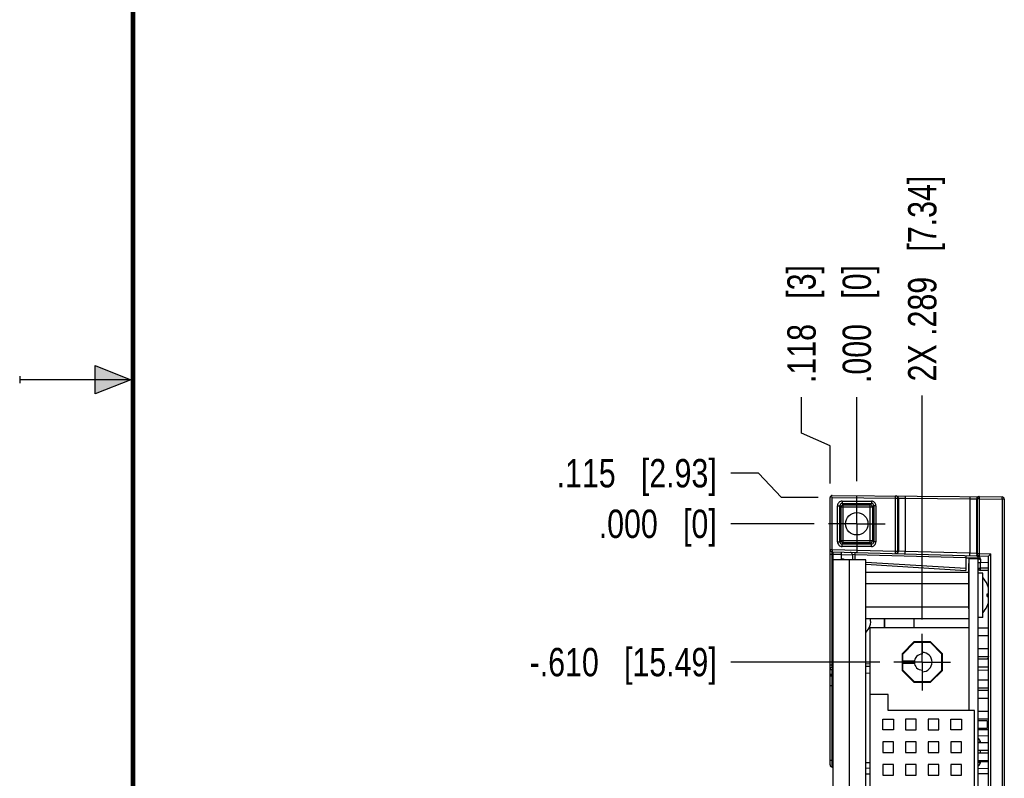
# Model space of a CAD drawing. Header units: inches. Extents: x 0 to 22, y 0 to 17.
# Tile 3 of 18: x 0 to 4.3, y 6.7 to 10.1. Entities that reach past the tile are written whole.
import ezdxf

# ---------------------------------------------------------------- set-up
doc = ezdxf.new("R2010")
doc.units = ezdxf.units.IN
doc.header["$LTSCALE"] = 1.21
doc.header["$MEASUREMENT"] = 0
doc.linetypes.add('CENTER', pattern=[0.6, 0.375, -0.075, 0.075, -0.075])
doc.layers.get('0').update_dxf_attribs({"linetype": 'CONTINUOUS'})
doc.layers.add('02___PRT_ALL_AXES', color=7, linetype='CONTINUOUS')
doc.layers.add('DIMENSIONS', color=7, linetype='CONTINUOUS')
doc.styles.get("Standard").update_dxf_attribs({"font": 'txt', "width": 0.8})
doc.dimstyles.new('DIMSTYLE_2', dxfattribs={"dimtxt": 0.125, "dimasz": 0.18, "dimexe": 0.18, "dimexo": 0.0625, "dimgap": 0.09, "dimtad": 0, "dimtih": 1, "dimtoh": 1, "dimdec": 3, "dimzin": 4, "dimdsep": 46, "dimtxsty": 'STANDARD', "dimblk": '_FILLED', "dimblk1": '_FILLED', "dimblk2": '_FILLED', "dimcen": 0.09, "dimadec": 0, "dimazin": 0, "dimtp": 0.01, "dimtm": 0.01, "dimtfac": 1, "dimtdec": 3, "dimtofl": 0, "dimtmove": 0, "dimatfit": 3, "dimldrblk": '_FILLED', "dimfxl": 1, "dimtolj": 1, "dimtzin": 4, "dimarcsym": 0})

# ---------------------------------------------------------------- blocks, each defined once
blk = doc.blocks.new('*D3')
at = {"layer": 'DIMENSIONS', "color": 2, "linetype": 'CONTINUOUS'}
for p, q in [((3.2607, 8.0875), (3.1382, 8.0875)), ((3.3611, 7.9797), (3.2607, 8.0875)), ((3.5232, 7.9797), (3.3611, 7.9797))]:
    blk.add_line(p, q, dxfattribs=at)
at = {"layer": 'DIMENSIONS', "color": 2, "linetype": 'CONTINUOUS', "insert": (3.0757, 8.15), "char_height": 0.125, "width": 1.125, "attachment_point": 3, "line_spacing_factor": 0.9}
blk.add_mtext('.115{\\Ftxt.shx;\\W1.000000;\\H0.125000; }[2.93]', dxfattribs=at)
blk = doc.blocks.new('_FILLED')
at = {"color": 0, "linetype": 'BYBLOCK'}
blk.add_solid([(0, 0), (-1, 0.174), (-1, -0.174)], dxfattribs=at)
blk = doc.blocks.new('*D4')
at = {"layer": 'DIMENSIONS', "color": 2, "linetype": 'CONTINUOUS'}
blk.add_line((3.7951, 7.2545), (3.1382, 7.2545), dxfattribs=at)
at = {"layer": 'DIMENSIONS', "color": 2, "linetype": 'CONTINUOUS', "insert": (3.0757, 7.317), "char_height": 0.125, "width": 1.325, "attachment_point": 3, "line_spacing_factor": 0.9}
blk.add_mtext('-.610{\\Ftxt.shx;\\W1.000000;\\H0.125000; }[15.49]', dxfattribs=at)
blk = doc.blocks.new('*D5')
at = {"layer": 'DIMENSIONS', "color": 2, "linetype": 'CONTINUOUS'}
blk.add_line((3.7951, 4.3045), (3.1382, 4.3045), dxfattribs=at)
at = {"layer": 'DIMENSIONS', "color": 2, "linetype": 'CONTINUOUS', "insert": (3.0757, 4.367), "char_height": 0.125, "width": 1.425, "attachment_point": 3, "line_spacing_factor": 0.9}
blk.add_mtext('-3.560{\\Ftxt.shx;\\W1.000000;\\H0.125000; }[90.42]', dxfattribs=at)
blk = doc.blocks.new('*D6')
at = {"layer": 'DIMENSIONS', "color": 2, "linetype": 'CONTINUOUS'}
blk.add_line((3.9401, 3.9954), (3.1382, 3.9954), dxfattribs=at)
at = {"layer": 'DIMENSIONS', "color": 2, "linetype": 'CONTINUOUS', "insert": (3.0757, 4.0579), "char_height": 0.125, "width": 1.425, "attachment_point": 3, "line_spacing_factor": 0.9}
blk.add_mtext('-3.869{\\Ftxt.shx;\\W1.000000;\\H0.125000; }[98.27]', dxfattribs=at)
blk = doc.blocks.new('*D7')
at = {"layer": 'DIMENSIONS', "color": 2, "linetype": 'CONTINUOUS'}
blk.add_line((3.5061, 7.8644), (3.1382, 7.8644), dxfattribs=at)
at = {"layer": 'DIMENSIONS', "color": 2, "linetype": 'CONTINUOUS', "insert": (3.0757, 7.9269), "char_height": 0.125, "width": 0.825, "attachment_point": 3, "line_spacing_factor": 0.9}
blk.add_mtext('.000{\\Ftxt.shx;\\W1.000000;\\H0.125000; }[0]', dxfattribs=at)
blk = doc.blocks.new('*D8')
at = {"layer": 'DIMENSIONS', "color": 2, "linetype": 'CONTINUOUS'}
for p, q in [((3.4498, 8.2646), (3.4498, 8.4227)), ((3.5757, 8.208), (3.4498, 8.2646)), ((3.5757, 8.0422), (3.5757, 8.208))]:
    blk.add_line(p, q, dxfattribs=at)
at = {"layer": 'DIMENSIONS', "color": 2, "linetype": 'CONTINUOUS', "insert": (3.3873, 8.4852), "char_height": 0.125, "width": 0.825, "attachment_point": 1, "rotation": 90, "line_spacing_factor": 0.9}
blk.add_mtext('.118{\\Ftxt.shx;\\W1.000000;\\H0.125000; }[3]', dxfattribs=at)
blk = doc.blocks.new('*D9')
at = {"layer": 'DIMENSIONS', "color": 2, "linetype": 'CONTINUOUS'}
blk.add_line((3.9827, 7.4421), (3.9827, 8.43), dxfattribs=at)
at = {"layer": 'DIMENSIONS', "color": 2, "linetype": 'CONTINUOUS', "insert": (3.9202, 8.4925), "char_height": 0.125, "width": 1.425, "attachment_point": 1, "rotation": 90, "line_spacing_factor": 0.9}
blk.add_mtext('2X .289{\\Ftxt.shx;\\W1.000000;\\H0.125000; }[7.34]', dxfattribs=at)
blk = doc.blocks.new('*D10')
at = {"layer": 'DIMENSIONS', "color": 2, "linetype": 'CONTINUOUS'}
blk.add_line((4.1277, 3.8078), (4.1277, 3.4365), dxfattribs=at)
at = {"layer": 'DIMENSIONS', "color": 2, "linetype": 'CONTINUOUS', "insert": (4.0652, 3.374), "char_height": 0.125, "width": 1.225, "attachment_point": 3, "rotation": 90, "line_spacing_factor": 0.9}
blk.add_mtext('.434{\\Ftxt.shx;\\W1.000000;\\H0.125000; }[11.02]', dxfattribs=at)
blk = doc.blocks.new('*D11')
at = {"layer": 'DIMENSIONS', "color": 2, "linetype": 'CONTINUOUS'}
blk.add_line((3.6937, 8.052), (3.6937, 8.4227), dxfattribs=at)
at = {"layer": 'DIMENSIONS', "color": 2, "linetype": 'CONTINUOUS', "insert": (3.6312, 8.4852), "char_height": 0.125, "width": 0.825, "attachment_point": 1, "rotation": 90, "line_spacing_factor": 0.9}
blk.add_mtext('.000{\\Ftxt.shx;\\W1.000000;\\H0.125000; }[0]', dxfattribs=at)

msp = doc.modelspace()

# ---------------------------------------------------------------- hatches: boundary and pattern name
at = {"linetype": 'CONTINUOUS'}
msp.add_hatch(color=2, dxfattribs=at).paths.add_polyline_path([(0.3337, 8.5625), (0.49, 8.5), (0.3337, 8.4375)])

# ---------------------------------------------------------------- linework, layer by layer
at = {"color": 2, "linetype": 'CONTINUOUS'}
for p, q in [((0.3337, 8.4375), (0.3337, 8.5625)), ((0.3337, 8.5625), (0.49, 8.5)), ((0, 8.515), (0, 8.485)), ((0.49, 8.5), (0, 8.5)), ((0.49, 8.5), (0.3337, 8.4375))]:
    msp.add_line(p, q, dxfattribs=at)
at = {"color": 7, "linetype": 'CONTINUOUS'}
for p, q in [((3.5757, 7.7504), (3.5757, 7.9797)), ((3.5787, 7.9868), (3.5857, 7.9797)), ((3.5858, 7.9897), (4.3348, 7.9832)), ((4.3447, 7.9732), (4.3447, 3.8906)), ((3.5757, 7.2222), (3.5757, 7.7504)), ((3.5855, 7.7404), (4.2747, 7.7224)), ((3.5897, 4.1234), (3.5897, 7.7403)), ((3.6257, 7.7052), (3.6257, 7.7394)), ((3.5897, 7.7305), (3.6257, 7.7305)), ((3.7332, 7.7052), (3.5897, 7.7052)), ((3.6257, 7.7105), (3.6357, 7.7105)), ((3.6357, 7.7105), (3.6357, 7.7052)), ((3.6747, 7.7284), (3.6747, 7.7052)), ((3.7332, 4.1472), (3.7332, 7.7052)), ((4.1747, 7.725), (4.1747, 7.6588)), ((4.1897, 7.0415), (4.1897, 7.7094)), ((4.2297, 7.7094), (4.1897, 7.7094)), ((4.2297, 4.1499), (4.2297, 7.7138)), ((4.2847, 7.7321), (4.2747, 7.7224)), ((4.2747, 4.1414), (4.2747, 7.7224)), ((3.7332, 7.6858), (4.1747, 7.6588)), ((3.7332, 7.6517), (4.1887, 7.6517)), ((4.1887, 7.4894), (4.1887, 7.6894)), ((4.1897, 7.6894), (4.1887, 7.6894)), ((4.2494, 7.6468), (4.2297, 7.6468)), ((4.2747, 7.6582), (4.2395, 7.6591)), ((4.2494, 7.4519), (4.2494, 7.6468)), ((3.7332, 7.6005), (4.1887, 7.6005)), ((4.2694, 7.5966), (4.2696, 7.5966)), ((4.2694, 7.5553), (4.2747, 7.5553)), ((4.2694, 7.5438), (4.2747, 7.5438)), ((4.2747, 7.5435), (4.2694, 7.5435)), ((3.7332, 7.4982), (4.1887, 7.4982)), ((4.1897, 7.4894), (4.1887, 7.4894)), ((4.2696, 7.5021), (4.2694, 7.5021)), ((4.2723, 7.5092), (4.2747, 7.5092)), ((3.7332, 7.4471), (4.1897, 7.4471)), ((3.8157, 7.4471), (3.8157, 7.4075)), ((3.8157, 7.4075), (3.8157, 7.4471)), ((3.9452, 7.4471), (3.9452, 7.4075)), ((3.9456, 7.4471), (3.9456, 7.4075)), ((4.2494, 7.4519), (4.2297, 7.4519)), ((3.7527, 4.1515), (3.7527, 7.4075)), ((3.7527, 7.4075), (4.1897, 7.4075)), ((4.2297, 7.406), (4.2747, 7.406)), ((3.9459, 7.3435), (3.8937, 7.2914)), ((4.0196, 7.3435), (3.9459, 7.3435)), ((4.0717, 7.2914), (4.0196, 7.3435)), ((4.2297, 7.3714), (4.2747, 7.3714)), ((3.9471, 7.3405), (3.8967, 7.2901)), ((4.0183, 7.3405), (3.9471, 7.3405)), ((3.9827, 7.3405), (3.9827, 7.2895)), ((4.0687, 7.2901), (4.0183, 7.3405)), ((4.2297, 7.314), (4.2747, 7.314)), ((3.8937, 7.2914), (3.8937, 7.2176)), ((3.8967, 7.2189), (3.8967, 7.2901)), ((3.8967, 7.2595), (3.9481, 7.2595)), ((4.0687, 7.2189), (4.0687, 7.2901)), ((4.0717, 7.2176), (4.0717, 7.2914)), ((4.2297, 7.2793), (4.2747, 7.2793)), ((4.2297, 7.2682), (4.2747, 7.2682)), ((3.5757, 6.8016), (3.5757, 7.2221)), ((3.5855, 7.2321), (3.5897, 7.2323)), ((3.7332, 7.236), (3.7527, 7.2365)), ((3.8937, 7.2176), (3.9459, 7.1655)), ((3.8967, 7.2495), (3.9481, 7.2495)), ((3.8967, 7.2189), (3.9471, 7.1685)), ((3.9827, 7.2195), (3.9827, 7.1685)), ((4.0183, 7.1685), (4.0687, 7.2189)), ((4.0196, 7.1655), (4.0717, 7.2176)), ((4.2297, 7.2336), (4.2747, 7.2336)), ((3.5897, 7.1915), (3.5855, 7.1916)), ((4.2297, 7.1762), (4.2747, 7.1762)), ((3.9459, 7.1655), (4.0196, 7.1655)), ((3.9471, 7.1685), (4.0183, 7.1685)), ((4.2297, 7.1416), (4.2747, 7.1416)), ((4.2297, 7.1304), (4.2747, 7.1304)), ((3.8327, 7.1115), (3.7527, 7.1115)), ((3.8327, 7.0415), (3.8327, 7.1115)), ((4.2297, 7.0958), (4.2747, 7.0958)), ((4.2127, 7.0415), (3.8327, 7.0415)), ((4.2127, 4.5175), (4.2127, 7.0415)), ((3.8092, 6.956), (3.8092, 7.003)), ((3.8092, 7.003), (3.8562, 7.003)), ((3.8562, 7.003), (3.8562, 6.956)), ((3.9092, 7.003), (3.9092, 6.956)), ((3.9562, 7.003), (3.9092, 7.003)), ((3.9562, 6.956), (3.9562, 7.003)), ((4.0092, 7.003), (4.0092, 6.956)), ((4.0562, 7.003), (4.0092, 7.003)), ((4.0562, 6.956), (4.0562, 7.003)), ((4.1092, 6.956), (4.1092, 7.003)), ((4.1092, 7.003), (4.1562, 7.003)), ((4.1562, 7.003), (4.1562, 6.956)), ((4.2297, 7.0384), (4.2747, 7.0384)), ((4.2297, 7.0038), (4.2747, 7.0038)), ((4.2697, 6.996), (4.2297, 6.996)), ((4.2697, 6.996), (4.2697, 6.963)), ((3.8562, 6.956), (3.8092, 6.956)), ((3.9092, 6.956), (3.9562, 6.956)), ((4.0092, 6.956), (4.0562, 6.956)), ((4.1562, 6.956), (4.1092, 6.956)), ((4.2297, 6.963), (4.2697, 6.963)), ((4.2297, 6.958), (4.2747, 6.958)), ((4.2697, 6.9926), (4.2747, 6.9926)), ((3.8092, 6.903), (3.8092, 6.856)), ((3.8562, 6.903), (3.8092, 6.903)), ((3.8562, 6.856), (3.8562, 6.903)), ((3.9092, 6.903), (3.9092, 6.856)), ((3.9562, 6.903), (3.9092, 6.903)), ((3.9562, 6.856), (3.9562, 6.903)), ((4.0092, 6.903), (4.0092, 6.856)), ((4.0562, 6.903), (4.0092, 6.903)), ((4.0562, 6.856), (4.0562, 6.903)), ((4.1092, 6.903), (4.1092, 6.856)), ((4.1562, 6.903), (4.1092, 6.903)), ((4.1562, 6.856), (4.1562, 6.903)), ((4.2297, 6.9006), (4.2747, 6.9006)), ((4.2297, 6.866), (4.2747, 6.866)), ((3.8092, 6.856), (3.8562, 6.856)), ((3.9092, 6.856), (3.9562, 6.856)), ((4.0092, 6.856), (4.0562, 6.856)), ((4.1092, 6.856), (4.1562, 6.856)), ((4.2297, 6.8548), (4.2747, 6.8548)), ((3.5855, 6.7916), (3.5897, 6.7915)), ((3.7332, 6.7878), (3.7527, 6.7873)), ((3.8092, 6.803), (3.8092, 6.756)), ((3.8562, 6.803), (3.8092, 6.803)), ((3.8562, 6.756), (3.8562, 6.803)), ((3.9092, 6.803), (3.9092, 6.756)), ((3.9562, 6.803), (3.9092, 6.803)), ((3.9562, 6.756), (3.9562, 6.803)), ((4.0092, 6.803), (4.0092, 6.756)), ((4.0562, 6.803), (4.0092, 6.803)), ((4.0562, 6.756), (4.0562, 6.803)), ((4.1092, 6.803), (4.1092, 6.756)), ((4.1562, 6.803), (4.1092, 6.803)), ((4.1562, 6.756), (4.1562, 6.803)), ((4.2297, 6.8202), (4.2747, 6.8202)), ((4.2747, 6.8136), (4.2395, 6.8145)), ((3.7527, 6.7608), (3.7332, 6.7608)), ((3.8092, 6.756), (3.8562, 6.756)), ((3.9092, 6.756), (3.9562, 6.756)), ((4.0092, 6.756), (4.0562, 6.756)), ((4.1092, 6.756), (4.1562, 6.756)), ((4.2297, 6.7628), (4.2747, 6.7628))]:
    msp.add_line(p, q, dxfattribs=at)
at = {"color": 9, "linetype": 'CONTINUOUS'}
for p, q in [((3.5857, 7.7504), (3.5857, 7.9797)), ((3.5857, 7.9797), (3.865, 7.9773)), ((3.629, 7.9641), (3.629, 7.9541)), ((3.629, 7.9641), (3.7585, 7.9641)), ((3.629, 7.9541), (3.6344, 7.9487)), ((3.629, 7.9541), (3.7585, 7.9541)), ((3.7585, 7.9541), (3.7531, 7.9487)), ((3.7585, 7.9641), (3.7585, 7.9541)), ((3.865, 7.9773), (3.8651, 7.9873)), ((3.865, 7.7431), (3.865, 7.9773)), ((3.865, 7.9773), (3.875, 7.9773)), ((3.875, 7.7431), (3.875, 7.9773)), ((3.875, 7.9773), (3.8772, 7.9773)), ((3.8772, 7.9773), (3.8772, 7.7431)), ((3.8772, 7.9773), (3.9072, 7.9769)), ((3.9073, 7.9869), (3.9072, 7.9769)), ((3.9072, 7.9769), (3.9072, 7.742)), ((3.9072, 7.9769), (4.1922, 7.9744)), ((4.1923, 7.9844), (4.1922, 7.9744)), ((4.1922, 7.9744), (4.1922, 7.7346)), ((4.1922, 7.9744), (4.2222, 7.9741)), ((4.2222, 7.9741), (4.2222, 7.7335)), ((4.2222, 7.9741), (4.2245, 7.9741)), ((4.2245, 7.9741), (4.2245, 7.7335)), ((4.2345, 7.9741), (4.2245, 7.9741)), ((4.2345, 7.9841), (4.2345, 7.9741)), ((4.2345, 7.9741), (4.2345, 7.7335)), ((4.2345, 7.9741), (4.3347, 7.9732)), ((4.3347, 7.9732), (4.3348, 7.9832)), ((4.3347, 7.9732), (4.3347, 3.8906)), ((4.3447, 7.9732), (4.3347, 7.9732)), ((3.609, 7.7846), (3.609, 7.9441)), ((3.609, 7.9441), (3.619, 7.9441)), ((3.619, 7.7846), (3.619, 7.9441)), ((3.619, 7.9441), (3.6244, 7.9387)), ((3.6244, 7.7901), (3.6244, 7.9387)), ((3.6244, 7.9387), (3.763, 7.9387)), ((3.6344, 7.7801), (3.6344, 7.9487)), ((3.6344, 7.9487), (3.7531, 7.9487)), ((3.7531, 7.7801), (3.7531, 7.9487)), ((3.7685, 7.9441), (3.763, 7.9387)), ((3.763, 7.9387), (3.763, 7.7901)), ((3.7685, 7.9441), (3.7685, 7.7846)), ((3.7785, 7.9441), (3.7685, 7.9441)), ((3.7785, 7.9441), (3.7785, 7.7846)), ((3.609, 7.7846), (3.619, 7.7846)), ((3.619, 7.7846), (3.6244, 7.7901)), ((3.6244, 7.7901), (3.763, 7.7901)), ((3.629, 7.7746), (3.6344, 7.7801)), ((3.7531, 7.7801), (3.6344, 7.7801)), ((3.7585, 7.7746), (3.7531, 7.7801)), ((3.7685, 7.7846), (3.763, 7.7901)), ((3.7785, 7.7846), (3.7685, 7.7846)), ((3.5757, 7.7504), (3.5857, 7.7504)), ((3.5857, 7.7504), (3.5855, 7.7404)), ((3.5857, 7.7304), (3.5855, 7.7404)), ((3.5857, 7.7504), (3.865, 7.7431)), ((3.629, 7.7646), (3.629, 7.7746)), ((3.7585, 7.7746), (3.629, 7.7746)), ((3.7585, 7.7646), (3.629, 7.7646)), ((3.7585, 7.7646), (3.7585, 7.7746)), ((3.8647, 7.7331), (3.865, 7.7431)), ((3.865, 7.7431), (3.875, 7.7431)), ((3.8772, 7.7431), (3.875, 7.7431)), ((3.9072, 7.742), (3.8772, 7.7431)), ((3.907, 7.732), (3.9072, 7.742)), ((4.1922, 7.7346), (3.9072, 7.742)), ((4.192, 7.7246), (4.1922, 7.7346)), ((4.2222, 7.7335), (4.1922, 7.7346)), ((3.5757, 7.7304), (3.5857, 7.7304)), ((3.5857, 7.2422), (3.5857, 7.7304)), ((3.5857, 7.7304), (3.5897, 7.7303)), ((3.6257, 7.7294), (3.6747, 7.7281)), ((3.6617, 4.1472), (3.6617, 7.7052)), ((3.6845, 7.7279), (3.6747, 7.7284)), ((3.6845, 7.7279), (3.6845, 7.7052)), ((4.1747, 7.715), (3.6845, 7.7279)), ((3.7332, 7.6958), (4.1747, 7.6688)), ((4.1747, 7.715), (4.2297, 7.7136)), ((4.2245, 7.7335), (4.2222, 7.7335)), ((4.2245, 7.7335), (4.2345, 7.7335)), ((4.2297, 7.6933), (4.2395, 7.6933)), ((4.2345, 7.7335), (4.2342, 7.7235)), ((4.2345, 7.7335), (4.2847, 7.7321)), ((4.2395, 7.6691), (4.2395, 7.6933)), ((4.2747, 7.6924), (4.2395, 7.6933)), ((4.2847, 4.1316), (4.2847, 7.7321)), ((4.2297, 7.6691), (4.2395, 7.6691)), ((4.2747, 7.6682), (4.2395, 7.6691)), ((3.5757, 7.2422), (3.5857, 7.2422)), ((3.5757, 7.2221), (3.5855, 7.2221)), ((3.5855, 7.2321), (3.5857, 7.2422)), ((3.5855, 7.2221), (3.5897, 7.2223)), ((3.5855, 7.2016), (3.5855, 7.2221)), ((3.5897, 7.2423), (3.5857, 7.2422)), ((3.7527, 7.2465), (3.7332, 7.246)), ((4.2297, 7.219), (4.2747, 7.2202)), ((3.5757, 7.2016), (3.5855, 7.2016)), ((3.5897, 7.2015), (3.5855, 7.2016)), ((3.7332, 7.206), (3.7527, 7.2065)), ((3.5757, 7.1516), (3.5855, 7.1516)), ((3.5855, 6.8214), (3.5855, 7.1516)), ((3.5855, 7.1516), (3.5897, 7.1515)), ((4.2297, 6.929), (4.2747, 6.9302)), ((4.2394, 6.9006), (4.2394, 6.9035)), ((4.2395, 6.8548), (4.2395, 6.866)), ((3.5757, 6.8214), (3.5855, 6.8214)), ((3.5855, 6.8214), (3.5897, 6.8213)), ((3.5855, 6.7916), (3.5855, 6.8214)), ((3.7332, 6.8119), (3.7527, 6.8119)), ((4.2747, 6.7836), (4.2297, 6.7848)), ((4.2395, 6.8145), (4.2394, 6.8202)), ((4.2394, 6.8103), (4.2395, 6.8145))]:
    msp.add_line(p, q, dxfattribs=at)
at = {"color": 7, "linetype": 'CONTINUOUS', "const_width": 0.02}
msp.add_lwpolyline([(0.5, 16.5), (0.5, 0.5)], dxfattribs=at)
at = {"color": 7, "linetype": 'CONTINUOUS'}
msp.add_circle((3.6937, 7.8644), 0.0492, dxfattribs=at)
for centre, radius, start, end in [((3.5857, 7.9797), 0.01, 89.5, 180), ((4.3347, 7.9732), 0.01, 0, 89.5), ((3.5857, 7.7504), 0.01, 180, 268.5), ((3.6647, 7.7284), 0.01, 0, 88.5), ((4.2197, 7.7138), 0.01, 0, 88.5), ((4.2397, 7.6691), 0.01, 180, 268.5), ((4.1648, 7.5494), 0.1149, 24.2839, 42.599), ((4.1648, 7.5494), 0.1147, 16.6914, 24.3181), ((4.1648, 7.5494), 0.1047, 356.767, 3.233), ((4.1648, 7.5494), 0.1147, 335.6819, 343.3206), ((4.1648, 7.5494), 0.1149, 317.401, 335.7161), ((3.6927, 7.4334), 0.0625, 310.343, 12.6756), ((3.9827, 7.2545), 0.035, 90, 270), ((3.9827, 7.2545), 0.043, 270, 90), ((3.5857, 7.2221), 0.01, 91.5, 180), ((3.5857, 7.2016), 0.01, 180, 268.5), ((3.5857, 6.8016), 0.01, 180, 268.5001), ((4.2397, 6.8245), 0.01, 205.5647, 268.5)]:
    msp.add_arc(centre, radius, start, end, dxfattribs=at)
at = {"color": 9, "linetype": 'CONTINUOUS'}
for centre, radius, start, end in [((3.629, 7.9441), 0.02, 89.992, 180.008), ((3.629, 7.9441), 0.00998, 89.9348, 180.0652), ((3.7585, 7.9441), 0.02, 359.992, 90.008), ((3.7585, 7.9441), 0.00998, 359.9348, 90.0652), ((3.865, 7.9773), 0.01, 359.9885, 89.4889), ((3.8672, 7.9773), 0.01, 359.9885, 89.4889), ((4.2322, 7.9741), 0.01, 89.5114, 180.011), ((4.2345, 7.9741), 0.01, 89.5114, 180.011), ((3.6344, 7.9387), 0.01, 90.0479, 179.9521), ((3.753, 7.9387), 0.01, 0.0479, 89.9521), ((3.629, 7.7846), 0.02, 179.992, 270.008), ((3.629, 7.7846), 0.00998, 179.9348, 270.0652), ((3.6344, 7.7901), 0.01, 180.0479, 269.9521), ((3.753, 7.7901), 0.01, 270.0479, 359.9521), ((3.7585, 7.7846), 0.02, 269.992, 0.008), ((3.7585, 7.7846), 0.00998, 269.9348, 0.0652), ((3.865, 7.7431), 0.01, 268.5117, 0.0104), ((3.8672, 7.7431), 0.01, 268.5117, 0.0104), ((4.2322, 7.7335), 0.01, 179.988, 268.4892), ((4.2345, 7.7334), 0.01, 179.991, 256.4341), ((4.2345, 7.7334), 0.00999, 256.443, 268.5), ((7.2651, 7.7201), 3.0258, 180.216, 180.5072)]:
    msp.add_arc(centre, radius, start, end, dxfattribs=at)
for points, knots in [([(3.6845, 7.7378), (3.6845, 7.7378), (3.6845, 7.7378), (3.6845, 7.7378), (3.6845, 7.7378), (3.6845, 7.7378), (3.6845, 7.7378), (3.6845, 7.7378), (3.6845, 7.7378), (3.6845, 7.7378), (3.6845, 7.7377), (3.6845, 7.7377), (3.6845, 7.7377), (3.6845, 7.7376), (3.6845, 7.7375), (3.6845, 7.7374), (3.6845, 7.7373), (3.6845, 7.7371), (3.6845, 7.7369), (3.6845, 7.7367), (3.6846, 7.7364), (3.6846, 7.7361), (3.6846, 7.7356), (3.6846, 7.7349), (3.6846, 7.7342), (3.6846, 7.7334), (3.6845, 7.7325), (3.6845, 7.7317), (3.6845, 7.7307), (3.6845, 7.7298), (3.6845, 7.7288), (3.6845, 7.7282), (3.6845, 7.7279)], [0, 0, 0, 0, 0.000329, 0.000721, 0.001215, 0.001831, 0.002579, 0.003465, 0.005663, 0.008437, 0.011795, 0.015739, 0.020267, 0.02538, 0.031076, 0.044203, 0.059621, 0.077296, 0.097187, 0.119247, 0.143425, 0.169662, 0.22806, 0.293882, 0.366498, 0.445211, 0.529263, 0.617848, 0.710114, 0.805173, 0.902112, 1, 1, 1, 1]), ([(4.2394, 7.7087), (4.2394, 7.709), (4.2393, 7.7097), (4.2392, 7.7105), (4.2391, 7.7111), (4.239, 7.7116), (4.2389, 7.712), (4.2387, 7.7126), (4.2384, 7.7133), (4.2381, 7.714), (4.2378, 7.7145), (4.2376, 7.7149), (4.2373, 7.7153), (4.237, 7.7158), (4.2366, 7.7163), (4.236, 7.717), (4.2355, 7.7176), (4.2349, 7.7182), (4.2342, 7.7188), (4.2336, 7.7193), (4.2329, 7.7198), (4.232, 7.7204), (4.2308, 7.7211), (4.2294, 7.7218), (4.2279, 7.7224), (4.2263, 7.7229), (4.2248, 7.7233), (4.2232, 7.7236), (4.2216, 7.7238), (4.2205, 7.7238), (4.22, 7.7238)], [0, 0, 0, 0, 0.036388, 0.072027, 0.089585, 0.106975, 0.124205, 0.141281, 0.175004, 0.208213, 0.224644, 0.240966, 0.257187, 0.273315, 0.305309, 0.336991, 0.368396, 0.399565, 0.430527, 0.461299, 0.491909, 0.522379, 0.582946, 0.643119, 0.702998, 0.762644, 0.822122, 0.881479, 0.940756, 1, 1, 1, 1]), ([(4.2297, 7.7138), (4.2297, 7.7137), (4.2297, 7.7136), (4.2298, 7.7133), (4.2298, 7.7131), (4.2299, 7.7128), (4.2301, 7.7124), (4.2304, 7.7119), (4.2308, 7.7114), (4.2313, 7.711), (4.2319, 7.7106), (4.2325, 7.7103), (4.2332, 7.7099), (4.234, 7.7096), (4.2348, 7.7094), (4.2356, 7.7091), (4.2365, 7.709), (4.2375, 7.7088), (4.2384, 7.7087), (4.239, 7.7087), (4.2394, 7.7087)], [0, 0, 0, 0, 0.020803, 0.041741, 0.062941, 0.084526, 0.129256, 0.176727, 0.227478, 0.281844, 0.339977, 0.401878, 0.467418, 0.536367, 0.608411, 0.683167, 0.760198, 0.839025, 0.919136, 1, 1, 1, 1]), ([(4.2395, 7.6591), (4.2395, 7.6591), (4.2395, 7.6591), (4.2394, 7.6591), (4.2394, 7.6591), (4.2394, 7.6591), (4.2394, 7.6592), (4.2394, 7.6592), (4.2394, 7.6592), (4.2394, 7.6592), (4.2394, 7.6592), (4.2394, 7.6593), (4.2394, 7.6593), (4.2394, 7.6594), (4.2394, 7.6595), (4.2394, 7.6596), (4.2394, 7.6597), (4.2394, 7.6599), (4.2394, 7.6601), (4.2394, 7.6603), (4.2394, 7.6606), (4.2394, 7.6609), (4.2393, 7.6614), (4.2393, 7.6621), (4.2393, 7.6628), (4.2394, 7.6636), (4.2394, 7.6644), (4.2394, 7.6653), (4.2394, 7.6662), (4.2394, 7.6672), (4.2394, 7.6682), (4.2394, 7.6688), (4.2395, 7.6691)], [0, 0, 0, 0, 0.000329, 0.000721, 0.001215, 0.001831, 0.002579, 0.003465, 0.005663, 0.008437, 0.011795, 0.015739, 0.020267, 0.02538, 0.031076, 0.044203, 0.059621, 0.077296, 0.097187, 0.119247, 0.143425, 0.169662, 0.22806, 0.293882, 0.366498, 0.445211, 0.529263, 0.617848, 0.710114, 0.805173, 0.902112, 1, 1, 1, 1]), ([(4.2747, 7.2793), (4.2746, 7.2789), (4.2745, 7.2779), (4.2741, 7.2764), (4.2737, 7.275), (4.2731, 7.2736), (4.2724, 7.2722), (4.2717, 7.2708), (4.2708, 7.2695), (4.2702, 7.2686), (4.2698, 7.2682)], [0, 0, 0, 0, 0.118614, 0.239301, 0.362067, 0.486794, 0.613268, 0.741197, 0.870236, 1, 1, 1, 1]), ([(3.5855, 7.2321), (3.5855, 7.2321), (3.5855, 7.2321), (3.5854, 7.2321), (3.5854, 7.2321), (3.5854, 7.2321), (3.5854, 7.2321), (3.5854, 7.2321), (3.5854, 7.2321), (3.5854, 7.2321), (3.5854, 7.232), (3.5854, 7.232), (3.5854, 7.2319), (3.5854, 7.2319), (3.5854, 7.2318), (3.5854, 7.2317), (3.5854, 7.2315), (3.5854, 7.2314), (3.5854, 7.2312), (3.5854, 7.231), (3.5854, 7.2307), (3.5854, 7.2303), (3.5853, 7.2298), (3.5853, 7.2292), (3.5853, 7.2285), (3.5854, 7.2277), (3.5854, 7.2268), (3.5854, 7.226), (3.5854, 7.225), (3.5854, 7.2241), (3.5854, 7.2231), (3.5854, 7.2225), (3.5855, 7.2221)], [0, 0, 0, 0, 0.000329, 0.000721, 0.001215, 0.001831, 0.002579, 0.003465, 0.005663, 0.008437, 0.011795, 0.015739, 0.020267, 0.02538, 0.031076, 0.044203, 0.059621, 0.077296, 0.097187, 0.119247, 0.143425, 0.169662, 0.22806, 0.293882, 0.366498, 0.445211, 0.529263, 0.617848, 0.710114, 0.805173, 0.902112, 1, 1, 1, 1]), ([(3.5855, 7.1916), (3.5855, 7.1916), (3.5855, 7.1916), (3.5854, 7.1916), (3.5854, 7.1916), (3.5854, 7.1916), (3.5854, 7.1917), (3.5854, 7.1917), (3.5854, 7.1917), (3.5854, 7.1917), (3.5854, 7.1917), (3.5854, 7.1918), (3.5854, 7.1918), (3.5854, 7.1919), (3.5854, 7.192), (3.5854, 7.1921), (3.5854, 7.1922), (3.5854, 7.1924), (3.5854, 7.1926), (3.5854, 7.1928), (3.5854, 7.1931), (3.5854, 7.1934), (3.5853, 7.1939), (3.5853, 7.1946), (3.5853, 7.1953), (3.5854, 7.1961), (3.5854, 7.1969), (3.5854, 7.1978), (3.5854, 7.1987), (3.5854, 7.1997), (3.5854, 7.2007), (3.5854, 7.2013), (3.5855, 7.2016)], [0, 0, 0, 0, 0.000329, 0.000721, 0.001215, 0.001831, 0.002579, 0.003465, 0.005663, 0.008437, 0.011795, 0.015739, 0.020267, 0.02538, 0.031076, 0.044203, 0.059621, 0.077296, 0.097187, 0.119247, 0.143425, 0.169662, 0.22806, 0.293882, 0.366498, 0.445211, 0.529263, 0.617848, 0.710114, 0.805173, 0.902112, 1, 1, 1, 1]), ([(3.5855, 7.1516), (3.5854, 7.153), (3.5854, 7.1556), (3.5854, 7.1594), (3.5854, 7.1632), (3.5854, 7.1669), (3.5854, 7.1704), (3.5854, 7.1738), (3.5853, 7.1765), (3.5853, 7.1785), (3.5853, 7.1799), (3.5853, 7.1813), (3.5853, 7.1825), (3.5854, 7.1837), (3.5854, 7.1849), (3.5854, 7.1859), (3.5854, 7.1869), (3.5854, 7.1878), (3.5854, 7.1886), (3.5854, 7.1892), (3.5854, 7.1896), (3.5854, 7.1899), (3.5854, 7.1902), (3.5854, 7.1904), (3.5854, 7.1907), (3.5854, 7.1909), (3.5854, 7.191), (3.5854, 7.1912), (3.5854, 7.1913), (3.5854, 7.1914), (3.5854, 7.1914), (3.5854, 7.1915), (3.5854, 7.1915), (3.5854, 7.1916), (3.5854, 7.1916), (3.5854, 7.1916), (3.5854, 7.1916), (3.5854, 7.1916), (3.5854, 7.1916), (3.5855, 7.1916), (3.5855, 7.1916), (3.5855, 7.1916), (3.5855, 7.1916), (3.5855, 7.1916)], [0, 0, 0, 0, 0.098018, 0.195094, 0.290295, 0.382702, 0.471424, 0.555606, 0.634436, 0.671603, 0.707151, 0.740995, 0.773052, 0.803245, 0.831502, 0.857755, 0.881939, 0.903998, 0.923878, 0.941532, 0.94951, 0.956917, 0.963747, 0.969997, 0.975662, 0.98074, 0.985228, 0.989123, 0.992423, 0.993849, 0.995126, 0.996253, 0.997231, 0.99806, 0.998739, 0.999022, 0.999269, 0.999478, 0.999651, 0.999787, 0.999888, 0.999956, 1, 1, 1, 1]), ([(4.2394, 6.9035), (4.2394, 6.9036), (4.2393, 6.9039), (4.2393, 6.9043), (4.2392, 6.9047), (4.2391, 6.9051), (4.239, 6.9055), (4.2388, 6.906), (4.2384, 6.9068), (4.238, 6.9075), (4.2377, 6.9081), (4.2373, 6.9087), (4.2368, 6.9095), (4.2362, 6.9105), (4.2355, 6.9114), (4.2349, 6.9122), (4.2344, 6.9129), (4.2338, 6.9135), (4.2332, 6.9143), (4.2323, 6.9153), (4.2315, 6.9163), (4.2306, 6.9173), (4.23, 6.918), (4.2297, 6.9183)], [0, 0, 0, 0, 0.02059, 0.04202, 0.064345, 0.087596, 0.111778, 0.136877, 0.189719, 0.245873, 0.275088, 0.305005, 0.366785, 0.430902, 0.497069, 0.565039, 0.599631, 0.63459, 0.705522, 0.77767, 0.850884, 0.925033, 1, 1, 1, 1]), ([(4.2322, 6.9006), (4.2324, 6.9008), (4.2329, 6.9012), (4.2337, 6.9018), (4.2345, 6.9023), (4.2354, 6.9027), (4.2364, 6.903), (4.2374, 6.9033), (4.2383, 6.9034), (4.239, 6.9035), (4.2394, 6.9035)], [0, 0, 0, 0, 0.11978, 0.241382, 0.364713, 0.489617, 0.615879, 0.743235, 0.871384, 1, 1, 1, 1]), ([(4.2297, 6.8188), (4.2297, 6.8186), (4.2297, 6.818), (4.2299, 6.8172), (4.2301, 6.8164), (4.2304, 6.8156), (4.2308, 6.8149), (4.2313, 6.8142), (4.2319, 6.8135), (4.2325, 6.8129), (4.2332, 6.8123), (4.234, 6.8118), (4.2348, 6.8114), (4.2356, 6.811), (4.2365, 6.8107), (4.2375, 6.8105), (4.2384, 6.8103), (4.239, 6.8103), (4.2394, 6.8103)], [0, 0, 0, 0, 0.057786, 0.115759, 0.1741, 0.232969, 0.292506, 0.352822, 0.413994, 0.476067, 0.53905, 0.60292, 0.667624, 0.733079, 0.799178, 0.865795, 0.932786, 1, 1, 1, 1]), ([(4.2297, 6.7954), (4.23, 6.7958), (4.2306, 6.7964), (4.2315, 6.7974), (4.2323, 6.7984), (4.2332, 6.7994), (4.2338, 6.8003), (4.2344, 6.8009), (4.2349, 6.8016), (4.2355, 6.8024), (4.2362, 6.8033), (4.2368, 6.8043), (4.2373, 6.8051), (4.2377, 6.8057), (4.238, 6.8063), (4.2384, 6.807), (4.2388, 6.8077), (4.239, 6.8083), (4.2391, 6.8087), (4.2392, 6.8091), (4.2393, 6.8095), (4.2393, 6.8099), (4.2394, 6.8101), (4.2394, 6.8103)], [0, 0, 0, 0, 0.074967, 0.149116, 0.22233, 0.294478, 0.36541, 0.400369, 0.434961, 0.502931, 0.569098, 0.633215, 0.694995, 0.724912, 0.754127, 0.810281, 0.863123, 0.888222, 0.912404, 0.935655, 0.95798, 0.97941, 1, 1, 1, 1])]:
    msp.add_open_spline(points, degree=3, knots=knots, dxfattribs=at)
at = {"layer": '02___PRT_ALL_AXES', "color": 7, "linetype": 'CENTER'}
for p, q in [((3.6937, 7.8644), (3.6937, 7.9895)), ((3.6937, 7.8644), (3.5686, 7.8644)), ((3.6937, 7.8644), (3.6937, 7.7393)), ((3.6937, 7.8644), (3.8188, 7.8644)), ((3.9827, 7.2545), (3.9827, 7.3796)), ((3.9827, 7.2545), (3.8576, 7.2545)), ((3.9827, 7.2545), (3.9827, 7.1294)), ((3.9827, 7.2545), (4.1078, 7.2545))]:
    msp.add_line(p, q, dxfattribs=at)

# ---------------------------------------------------------------- dimensions: what is measured, and where the dimension line sits
at = {"layer": 'DIMENSIONS', "color": 2, "linetype": 'CONTINUOUS'}
for feature_location, offset, dtype, origin, text, picture, middle in [((3.9827, 7.4421), (0, 0.9879), 1, (3.6937, 7.9895), '2X <>', '*D9', (3.9827, 9.205)), ((3.7951, 4.3045), (-0.6569, 0), 0, (3.5686, 7.8644), '-<>', '*D5', (2.1132, 4.3045)), ((3.9401, 3.9954), (-0.8019, 0), 0, (3.5686, 7.8644), '-<>', '*D6', (2.1132, 3.9954)), ((3.7951, 7.2545), (-0.6569, 0), 0, (3.5686, 7.8644), '-<>', '*D4', (2.2132, 7.2545))]:
    dim = msp.add_ordinate_dim(feature_location=feature_location, offset=offset, dtype=dtype, origin=origin, text=text, dimstyle='DIMSTYLE_2', dxfattribs=at)
    dim.commit()
    dim.dimension.update_dxf_attribs({"geometry": picture, "text_midpoint": middle})
for feature_location, offset, dtype, origin, picture, middle in [((3.5757, 8.0422), (-0.126, 0.3805), 0, (3.6937, 7.9895), '*D8', (3.4498, 8.8977)), ((3.6937171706, 8.0519871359), (0, 0.3707254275), 1, (3.6937171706, 7.9894871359), '*D11', (3.6937171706, 8.8977125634)), ((3.5232, 7.9797), (-0.385, 0.1078), 0, (3.5686, 7.8644), '*D3', (2.2632, 8.0875)), ((3.5061171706, 7.8643871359), (-0.3679005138, 0), 0, (3.5686171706, 7.8643871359), '*D7', (2.4132166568, 7.8643871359)), ((4.1277, 3.8078), (0, -0.3712), 1, (3.6937, 7.8644), '*D10', (4.2621, 2.538))]:
    dim = msp.add_ordinate_dim(feature_location=feature_location, offset=offset, dtype=dtype, origin=origin, dimstyle='DIMSTYLE_2', dxfattribs=at)
    dim.commit()
    dim.dimension.update_dxf_attribs({"geometry": picture, "text_midpoint": middle})

doc.saveas('drawing.dxf')
